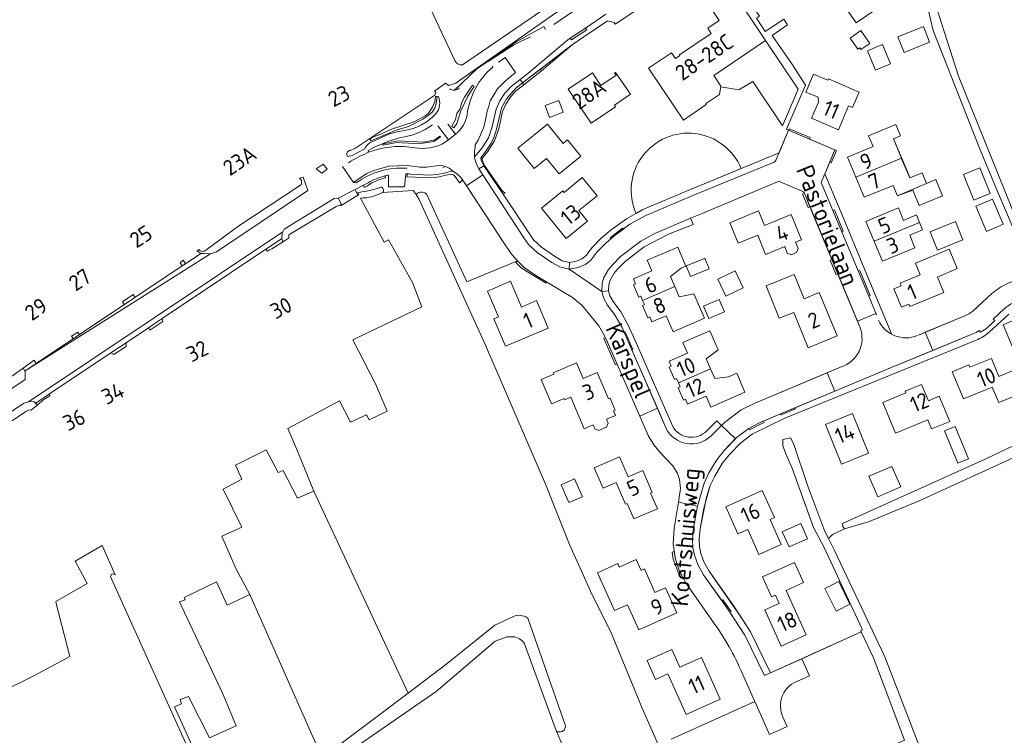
# Model space of a CAD drawing. Header units: metres. Extents: x 209813 to 223847, y 571801 to 587119.
# Tile 86 of 256: x 212828 to 213080, y 575973 to 576157. Entities that reach past the tile are written whole.
import ezdxf
from ezdxf.enums import TextEntityAlignment as Align

# ---------------------------------------------------------------- set-up
doc = ezdxf.new("R2010")
doc.units = ezdxf.units.M
for name, color, linetype, lineweight in [('B-RO-GR-GRAS-GV', 8, 'Continuous', 0), ('B-RO-GR-GROENVOORZIENING-GV', 8, 'Continuous', 0), ('B-RO-GR-HAAG-GV', 8, 'Continuous', 0), ('B-RO-OG-BEBOUWING-GV', 8, 'Continuous', 0), ('B-RO-OG-BEBOUWING-T18', 8, 'Continuous', 0), ('B-RO-OG-TERREIN_CULTUURSCHEIDING-GV', 8, 'Continuous', 0), ('B-RO-OG-TERREIN_ERF-GV', 8, 'Continuous', 0), ('B-RO-OG-TOPOGRAFIE-T18', 8, 'Continuous', 0), ('B-RO-OG-WEG-GV', 8, 'Continuous', 0), ('B-RO-VH-VERHARDING_BETONSTRAATSTEEN-GV', 8, 'Continuous', 0), ('B-RO-VH-VERHARDING_TEGEL-GV', 8, 'Continuous', 0)]:
    doc.layers.add(name, color=color, linetype=linetype, lineweight=lineweight)
doc.styles.add('NLCS-ISO-M200-T18', font='txt', dxfattribs={"height": 0.36})

msp = doc.modelspace()

# ---------------------------------------------------------------- linework, layer by layer
at = {"layer": 'B-RO-GR-GRAS-GV', "flags": 128}
for points in [[(212969.854, 576164.818), (212971.149, 576165.419), (212975.233, 576168.314), (212975.167, 576168.953), (212975.331, 576169.031), (212958.811, 576207.228), (212956.239, 576206.255), (212954.039, 576211.47), (212948.932, 576208.908), (212945.169, 576209.311), (212942.415, 576207.433), (212943.567, 576203.161), (212918.322, 576190.567), (212939.128, 576146.323)], [(212941.017, 576145.184), (212967.999, 576163.696), (212969.001, 576164.35), (212969.854, 576164.818)], [(212991.235, 575970.804), (212987.104, 575980.326), (212978.984, 576000.022), (212974.289, 576009.332), (212968.473, 576022.256), (212962.311, 576037.661), (212946.969, 576073.326), (212929.91, 576110.643), (212929.145, 576111.964), (212928.441, 576112.994), (212920.559, 576112.474)], [(212914.902, 576111.041), (212920.987, 576099.767), (212922.137, 576100.332), (212928.248, 576089.378), (212930.669, 576083.187), (212912.923, 576074.712), (212918.781, 576063.43), (212921.79, 576056.431), (212917.142, 576054.202), (212916.484, 576055.462), (212912.357, 576053.636), (212909.579, 576059.034), (212896.323, 576051.969), (212899.047, 576045.523), (212902.959, 576035.886)], [(212841.338, 575922.193), (212880.728, 575936.865), (212884.743, 575938.392), (212881.804, 575945.52), (212851.181, 576013.473), (212850.859, 576014.018), (212851.097, 576014.653), (212851.494, 576014.692), (212852.043, 576014.455), (212848.741, 576021.957), (212841.815, 576017.978), (212844.866, 576012.271), (212836.886, 576007.624), (212837.038, 576006.74), (212840.485, 575993.514), (212831.214, 575988.538), (212806.51, 575976.388), (212808.74, 575971.479), (212832.786, 575917.789)], [(212886.583, 576009.43), (212880.776, 576006.66), (212878.029, 576012.691), (212869.767, 576008.624), (212870.008, 576008.089), (212868.528, 576007.561), (212869.162, 576006.259), (212879.622, 575983.943), (212883.068, 575975.768), (212876.242, 575972.672), (212870.844, 575983.308), (212868.701, 575982.515), (212869.098, 575981.403), (212867.316, 575980.637), (212886.167, 575938.896)], [(212927.123, 575984.158), (212937.154, 575991.696), (212949.344, 576001.602), (212954.119, 576003.821), (212954.506, 576003.944), (212955.427, 576004.103), (212955.935, 576004.071), (212956.364, 576003.992), (212956.824, 576003.865), (212957.269, 576003.674), (212957.618, 576003.484), (212957.808, 576003.359), (212967.36, 575976.057), (212967.426, 575975.531), (212967.299, 575975.102), (212967.156, 575974.753), (212966.87, 575974.483), (212966.585, 575974.292), (212966.172, 575974.181), (212965.489, 575974.213), (212965.114, 575974.349)], [(212953.989, 575998.592), (212952.486, 575998.566), (212949.388, 575997.479), (212934.274, 575984.564), (212912.15, 575969.259), (212904.083, 575962.573), (212897.357, 575955.914)], [(212942.735, 575869.691), (212942.974, 575871.106), (212999.121, 575896.605), (212965.114, 575974.349), (212956.896, 575996.797)]]:
    msp.add_lwpolyline(points, dxfattribs=at)
at = {"layer": 'B-RO-GR-GRAS-GV'}
for points in [[(212939.128, 576146.323, 0.3329185), (212941.017, 576145.184)], [(212920.559, 576112.474, -0.1285487), (212914.902, 576111.041)], [(212956.896, 575996.797, 0.247303), (212953.989, 575998.592)]]:
    msp.add_lwpolyline(points, format="xyb", dxfattribs=at)
at = {"layer": 'B-RO-GR-GRAS-GV', "flags": 128}
for points in [[(213038.921, 576026.269), (213035.836, 576024.804), (213034.777, 576023.764), (213036.344, 576020.71), (213049.228, 575993.451), (213057.64, 575971.707), (213059.867, 575966.792), (213069.73, 575943.052), (213071.448, 575939.118), (213082.175, 575943.885), (213091.616, 575949.041), (213101.961, 575955.168), (213093.203, 575971.006), (213095.278, 575989.439), (213112.989, 575999.069), (213092.711, 576048.274), (213092.195, 576049.033), (213058.037, 576033.409), (213045.038, 576028.038)], [(212879.402, 576024.361), (212883.004, 576016.126), (212886.583, 576009.43), (212905.075, 575967.591), (212927.123, 575984.158), (212902.959, 576035.886), (212898.79, 576034.122), (212895.144, 576041.172), (212893.814, 576040.719), (212890.734, 576046.51), (212882.894, 576042.547), (212884.502, 576039.027), (212879.771, 576036.39), (212884.501, 576026.644)]]:
    msp.add_lwpolyline(points, close=True, dxfattribs=at)
at = {"layer": 'B-RO-GR-GROENVOORZIENING-GV'}
for points in [[(212952.759, 576149.41, -0.0406761), (212958.489, 576152.358)], [(212939.017, 576138.691, 0.185848), (212940.205, 576139.307)]]:
    msp.add_lwpolyline(points, format="xyb", dxfattribs=at)
at = {"layer": 'B-RO-GR-GROENVOORZIENING-GV', "flags": 128}
for points in [[(212947.638, 576146.071), (212952.759, 576149.41)], [(212956.434, 576140.549), (212954.662, 576139.139), (212952.312, 576136.438), (212951.03, 576134.158), (212949.71, 576128.355), (212949.096, 576126.583), (212948.364, 576125.117), (212947.001, 576123.02), (212946.167, 576121.947), (212945.758, 576121.331), (212945.874, 576120.679), (212946.539, 576119.322)], [(212941.064, 576115.702), (212940.609, 576116.307), (212939.749, 576117.148), (212938.556, 576117.969), (212938.234, 576117.931), (212936.465, 576117.444), (212934.489, 576117.089), (212932.479, 576116.921), (212929.521, 576117.048), (212927.676, 576117.204)]]:
    msp.add_lwpolyline(points, dxfattribs=at)
for points in [[(212960.998, 576144.061), (212956.434, 576140.549), (212956.78, 576140.043), (212961.314, 576143.686)], [(212939.58, 576130.142), (212940.608, 576133.361), (212942.395, 576137.122), (212944.076, 576139.651), (212943.608, 576139.962), (212941.566, 576136.891), (212940.986, 576135.762), (212940.366, 576133.813), (212939.621, 576132.68), (212939.263, 576131.158), (212938.458, 576129.846), (212938.309, 576129.399), (212938.846, 576129.041)]]:
    msp.add_lwpolyline(points, close=True, dxfattribs=at)
at = {"layer": 'B-RO-GR-HAAG-GV', "flags": 128}
for points in [[(212962.311, 576154.261), (212961.911, 576154.977), (212954.808, 576151.068), (212944.656, 576144.043), (212939.017, 576138.691)], [(212951.107, 576148.333), (212952.759, 576149.41)], [(212946.703, 576119.415), (212946.139, 576120.578), (212945.985, 576121.13), (212947.487, 576122.891), (212949.218, 576125.707), (212950.335, 576128.816), (212951.308, 576133.242), (212952.131, 576135.107), (212953.274, 576136.852), (212954.67, 576138.403), (212956.78, 576140.043)], [(212916.878, 576114.978), (212915.654, 576114.346), (212915.852, 576113.73), (212916.728, 576114.178), (212917.867, 576114.958), (212919.794, 576115.815), (212921.322, 576116.185), (212921.199, 576116.714)], [(212926.957, 576117.264), (212926.826, 576116.501), (212933.212, 576116.263), (212935.07, 576116.484), (212937.908, 576117.173), (212938.725, 576117.001), (212939.144, 576116.543), (212940.312, 576114.936), (212941.064, 576115.702)]]:
    msp.add_lwpolyline(points, dxfattribs=at)
for points in [[(212956.78, 576140.043), (212961.314, 576143.686), (212960.998, 576144.061), (212956.434, 576140.549)], [(212951.438, 576112.04), (212952.025, 576112.251), (212951.217, 576112.924), (212946.703, 576119.415), (212946.539, 576119.322)]]:
    msp.add_lwpolyline(points, close=True, dxfattribs=at)
at = {"layer": 'B-RO-GR-HAAG-GV'}
for points in [[(212921.199, 576116.714, 0.0640434), (212916.878, 576114.978)], [(212927.676, 576117.204, 0.010474), (212926.957, 576117.264)]]:
    msp.add_lwpolyline(points, format="xyb", dxfattribs=at)
at = {"layer": 'B-RO-OG-BEBOUWING-GV', "flags": 128}
for points in [[(212996.65, 576147.72), (212996.751, 576147.571), (212995.591, 576146.785), (212994.575, 576148.286), (212988.675, 576144.31), (212997.635, 576131.015), (213003.498, 576134.978), (213003.33, 576135.226), (213006.861, 576137.613), (213007.271, 576139.734), (213005.415, 576142.479), (213018.67, 576151.44), (213013.55, 576159.149), (213013.217, 576158.929), (213009.372, 576164.718), (213003.791, 576161.012), (213006.772, 576156.523), (213003.88, 576154.57), (213004.79, 576153.23)], [(213041.928, 576155.914), (213047.167, 576159.529), (213042.414, 576166.417), (213037.175, 576162.802)], [(213043.124, 576153.968), (213040.342, 576152.03), (213042.321, 576149.188), (213042.802, 576149.523), (213043.108, 576149.084), (213045.41, 576150.688)], [(213044.782, 576148.744), (213046.838, 576143.858), (213050.683, 576145.476), (213048.627, 576150.362)], [(212984.094, 576137.663), (212980.288, 576143.246), (212980.031, 576143.071), (212980.39, 576142.542), (212976.531, 576139.914), (212974.336, 576143.135), (212968.131, 576138.908), (212974.033, 576130.23), (212980.237, 576134.446), (212979.963, 576134.849)], [(213029.023, 576138.22), (213032.136, 576136.868), (213032.256, 576135.658), (213030.488, 576131.509), (213037.347, 576128.548), (213039.965, 576134.663), (213040.993, 576134.224), (213042.704, 576138.221), (213034.801, 576141.605), (213034.644, 576141.238), (213030.986, 576142.805)], [(212962.236, 576134.769), (212963.365, 576131.724), (212966.844, 576133.014), (212965.715, 576136.059)], [(212971.402, 576121.743), (212967.976, 576125.98), (212966.811, 576125.038), (212962.817, 576129.968), (212955.208, 576123.803), (212959.426, 576118.601), (212962.605, 576121.179), (212965.819, 576117.219)], [(213053.548, 576121.088), (213053.483, 576121.246), (213041.815, 576116.386), (213043.944, 576111.272), (213051.354, 576114.294), (213052.447, 576111.613), (213059.876, 576114.774), (213058.768, 576117.49), (213055.648, 576116.217)], [(212975.512, 576111.623), (212971.747, 576116.281), (212967.069, 576112.498), (212966.756, 576112.884), (212961.317, 576108.476), (212967.613, 576100.714), (212973.046, 576105.119), (212970.842, 576107.835)], [(213079.54, 576104.336), (213076.778, 576110.77), (213072.516, 576108.94), (213075.278, 576102.507)], [(213023.587, 576098.597), (213024.258, 576096.949), (213025.262, 576096.525), (213026.588, 576097.066), (213027.011, 576098.069), (213026.34, 576099.718), (213027.933, 576100.367), (213025.281, 576106.83), (213018.387, 576104.024), (213016.886, 576107.726), (213009.501, 576104.718), (213011.646, 576099.449), (213016.693, 576101.503), (213018.688, 576096.603)], [(213060.824, 576102.371), (213062.757, 576097.653), (213069.251, 576100.313), (213067.318, 576105.031)], [(213055.348, 576083.876), (213055.62, 576083.228), (213064.359, 576086.866), (213062.725, 576090.792), (213067.767, 576093), (213065.698, 576097.969), (213057.096, 576094.359), (213058.299, 576091.371), (213053.128, 576089.206), (213053.386, 576088.558), (213051.553, 576087.795), (213053.516, 576083.093)], [(213002.833, 576095.501), (212998.331, 576093.65), (212999.453, 576090.922), (213004.257, 576092.897), (213003.135, 576095.625)], [(213008.712, 576086.009), (213012.956, 576088.023), (213010.878, 576092.402), (213006.425, 576090.289), (213008.503, 576085.91)], [(213032.45, 576086.792), (213028.574, 576085.201), (213025.999, 576091.476), (213018.802, 576088.523), (213022.21, 576080.217), (213025.901, 576081.733), (213029.612, 576072.69), (213036.998, 576075.719)], [(212960.032, 576084.744), (212956.16, 576083.099), (212953.344, 576089.73), (212947.421, 576087.215), (212950.233, 576080.593), (212949.121, 576080.12), (212952.105, 576073.094), (212963.003, 576077.7)], [(212987.201, 576084.783), (212987.661, 576083.718), (212987.156, 576083.5), (212988.506, 576080.372), (212989.011, 576080.59), (212989.573, 576079.287), (212993.267, 576080.877), (212995.031, 576076.781), (213003.016, 576080.218), (213000.312, 576086.448), (212996.574, 576085.753), (212995.447, 576088.349)], [(213002.795, 576083.343), (213004.129, 576080.169), (213008.161, 576081.863), (213006.827, 576085.037)], [(212980.222, 576055.296), (212979.724, 576056.488), (212980.184, 576056.679), (212978.891, 576059.75), (212978.431, 576059.557), (212975.553, 576066.356), (212971.953, 576064.83), (212970.263, 576068.814), (212964.289, 576066.281), (212964.443, 576065.917), (212961.22, 576064.563), (212963.845, 576058.321), (212967.065, 576059.691), (212967.221, 576059.323), (212968.797, 576059.988), (212972.205, 576051.913), (212974.505, 576052.88), (212974.919, 576051.889), (212975.969, 576051.476), (212977.901, 576052.297), (212978.332, 576053.34), (212977.917, 576054.335)], [(213069.371, 576059.536), (213076.758, 576062.583), (213078.4, 576058.603), (213084.494, 576061.117), (213082.125, 576066.844), (213078.448, 576065.324), (213076.545, 576069.939), (213070.999, 576067.664), (213070.759, 576068.249), (213066.516, 576066.503)], [(213004.669, 576057.481), (213013.386, 576061.282), (213011.285, 576066.148), (213009.207, 576065.24), (213005.721, 576064.752), (213004.616, 576067.28), (212996.347, 576063.688), (212996.803, 576062.631), (212996.289, 576062.409), (212997.644, 576059.27), (212998.158, 576059.492), (212998.721, 576058.189), (213003.473, 576060.245)], [(213063.173, 576060.241), (213060.399, 576059.095), (213058.663, 576063.277), (213054.477, 576061.532), (213054.639, 576061.133), (213048.691, 576058.656), (213051.977, 576050.779), (213060.223, 576054.219), (213061.207, 576051.86), (213065.86, 576053.801)], [(213067.927, 576043.063), (213070.703, 576044.204), (213067.297, 576052.49), (213064.521, 576051.349)], [(212990.966, 576031.385), (212989.225, 576035.381), (212989.657, 576035.569), (212987.225, 576041.197), (212983.465, 576039.561), (212981.239, 576044.679), (212974.819, 576041.886), (212977.081, 576036.686), (212980.378, 576038.12), (212982.789, 576032.58), (212983.21, 576032.763), (212984.943, 576028.779)], [(213051.031, 576042.27), (213045.167, 576039.729), (213047.453, 576034.453), (213053.317, 576036.994)], [(212971.752, 576034.48), (212969.756, 576039.061), (212966.299, 576037.555), (212968.295, 576032.974)], [(213011.622, 576024.943), (213014.13, 576026.069), (213016.998, 576019.685), (213022.698, 576022.245), (213019.833, 576028.625), (213020.972, 576029.137), (213017.849, 576036.091), (213008.501, 576031.911)], [(213022.968, 576025.526), (213024.709, 576021.604), (213029.433, 576023.701), (213027.692, 576027.623)], [(212986.805, 576015.593), (212985.548, 576018.405), (212981.199, 576016.46), (212980.805, 576017.339), (212975.608, 576015.016), (212979.955, 576005.294), (212983.36, 576006.817), (212986.23, 576000.365), (212995.961, 576004.693), (212993.091, 576011.145), (212990.35, 576009.92), (212987.645, 576015.969)], [(213020.193, 576008.802), (213021.205, 576009.258), (213022.158, 576007.142), (213018.519, 576005.504), (213022.673, 575996.198), (213029.064, 575999.057), (213023.951, 576010.488), (213028.415, 576012.485), (213026.128, 576017.598), (213017.907, 576013.911)], [(213036.781, 576005.178), (213040.308, 576006.926), (213037.422, 576012.75), (213033.895, 576011.002)], [(213007.068, 575982.586), (213002.31, 575993.279), (212996.731, 575990.791), (212994.703, 575995.339), (212988.329, 575992.48), (212990.485, 575987.643), (212993.679, 575989.067), (212998.307, 575978.682)]]:
    msp.add_lwpolyline(points, close=True, dxfattribs=at)
for points in [[(213053.483, 576121.246), (213051.439, 576126.243), (213053.252, 576126.97), (213052.047, 576129.873), (213045.096, 576126.989), (213046.242, 576124.218), (213039.687, 576121.498), (213041.815, 576116.386)], [(213052.447, 576111.613), (213056.413, 576113.092), (213058.018, 576109.156), (213064.024, 576111.605), (213062.324, 576115.772), (213059.876, 576114.774)], [(213046.485, 576099.958), (213058.127, 576104.799), (213057.339, 576106.698), (213054.03, 576105.325), (213052.703, 576108.524), (213044.366, 576105.064)], [(213044.366, 576105.064), (213048.604, 576094.852), (213056.941, 576098.312), (213055.613, 576101.511), (213058.922, 576102.884), (213058.127, 576104.799)], [(212995.447, 576088.349), (212994.323, 576090.937), (212997.11, 576093.105), (212998.289, 576093.617), (212996.173, 576098.491), (212988.347, 576095.114), (212989.543, 576092.343), (212984.818, 576090.304), (212985.376, 576089.011), (212984.876, 576088.784), (212986.226, 576085.656), (212986.73, 576085.873), (212987.201, 576084.783)], [(213004.616, 576067.28), (213003.502, 576069.827), (213006.509, 576072.134), (213004.403, 576077.008), (212997.527, 576074.032), (212998.722, 576071.271), (212993.962, 576069.211), (212994.525, 576067.908), (212994.011, 576067.686), (212995.358, 576064.566), (212995.872, 576064.788), (212996.347, 576063.688)]]:
    msp.add_lwpolyline(points, dxfattribs=at)
at = {"layer": 'B-RO-OG-TERREIN_CULTUURSCHEIDING-GV', "flags": 128}
for points in [[(213060.851, 576164.986), (213068.127, 576142.249), (213085.387, 576099.531), (213085.534, 576099.402), (213085.694, 576099.29), (213085.865, 576099.195), (213086.231, 576099.061), (213086.423, 576099.024), (213086.618, 576099.006), (213086.813, 576099.009), (213087.007, 576099.033), (213087.382, 576099.14), (213087.701, 576099.305), (213124.734, 576114.371), (213125.054, 576114.378), (213125.361, 576114.286), (213125.543, 576114.173), (213125.698, 576114.025), (213125.804, 576113.875)], [(212921.199, 576116.714), (212921.322, 576116.185), (212919.794, 576115.815), (212917.867, 576114.958), (212916.728, 576114.178), (212915.852, 576113.73), (212915.654, 576114.346), (212913.518, 576113.244), (212914.212, 576111.762), (212914.474, 576111.923), (212914.204, 576112.479)], [(212931.854, 576112.088), (212942.192, 576089.6), (212955.138, 576094.949), (212954.707, 576095.363), (212953.429, 576096.909), (212951.495, 576099.821), (212941.3, 576115.388), (212941.064, 576115.702), (212940.312, 576114.936), (212939.144, 576116.543), (212938.725, 576117.001), (212937.908, 576117.173), (212935.07, 576116.484), (212933.212, 576116.263), (212926.826, 576116.501), (212926.957, 576117.264)], [(212985.503, 576107.121), (212987.227, 576108.075), (212999.436, 576113.258), (213012.435, 576118.63)], [(212920.165, 576113.832), (212920.304, 576113.806)], [(212920.559, 576112.474), (212928.441, 576112.994), (212929.145, 576111.964), (212929.412, 576112.194), (212929.715, 576112.374)], [(213049.348, 575969.892), (213054.275, 575972.125), (213046.363, 575993.155), (213043.2, 575999.827), (213028.008, 575992.974), (213029.936, 575988.607), (213027.3, 575987.414)], [(213023.226, 575977.852), (213024.243, 575975.548), (213019.734, 575973.515), (213015.939, 575981.998), (212994.476, 575972.373)]]:
    msp.add_lwpolyline(points, dxfattribs=at)
at = {"layer": 'B-RO-OG-TERREIN_CULTUURSCHEIDING-GV'}
for points in [[(213012.435, 576118.63, 1.0116117), (212985.503, 576107.121)], [(212922.105, 576116.925, 0.0129798), (212921.199, 576116.714)], [(212926.957, 576117.264, 0.0069733), (212926.506, 576117.287)], [(212914.204, 576112.479, 0.0598882), (212920.165, 576113.832)], [(212920.304, 576113.806, -0.6147554), (212920.559, 576112.474)], [(212929.715, 576112.374, -0.2973329), (212931.854, 576112.088)]]:
    msp.add_lwpolyline(points, format="xyb", dxfattribs=at)
at = {"layer": 'B-RO-OG-TERREIN_ERF-GV', "flags": 128}
for points in [[(213018.874, 576121.291), (213022.156, 576122.648), (213024.586, 576128.426), (213024.022, 576128.717), (213028.878, 576139.975), (213025.549, 576145.172), (213020.351, 576152.671), (213024.318, 576155.421), (213023.397, 576156.869), (213018.576, 576153.718), (213016.363, 576157.107), (213017.093, 576157.621), (213014.545, 576161.386), (213013.683, 576161.039), (213007.162, 576170.866), (213001.36, 576166.894), (212999.79, 576168.795)], [(213080.684, 576089.172), (213087.088, 576091.775), (213084.1, 576098.69), (213078.209, 576112.54), (213073.703, 576123.369), (213061.649, 576154.013), (213058.523, 576167.039)], [(213024.586, 576128.426), (213024.771, 576128.786), (213030.144, 576126.526), (213029.976, 576126.132)], [(213029.976, 576126.132), (213036.824, 576123.197), (213035.51, 576120.07), (213035.145, 576120.225), (213033.898, 576117.276), (213038.662, 576105.854), (213045.135, 576090.158), (213051.051, 576076.094)], [(213028.045, 576112.816), (213022.444, 576115.168)], [(213042.917, 576077.791), (213037.209, 576091.557), (213036.744, 576091.364), (213035.245, 576095.131), (213035.666, 576095.277), (213030.054, 576108.798), (213029.574, 576108.599), (213028.139, 576112.056), (213028.619, 576112.255)], [(213071.766, 576082.074), (213076.765, 576086.633)], [(213090.191, 576053.282), (213079.595, 576078.584), (213082.865, 576080.002), (213091.136, 576059.521), (213094.082, 576053.174), (213124.225, 576066.148), (213123.235, 576068.59), (213121.933, 576068.062), (213119.415, 576074.271), (213123.297, 576075.845), (213126.805, 576067.194), (213135.205, 576070.376), (213142.679, 576073.593), (213142.519, 576074.018), (213145.458, 576076.828), (213146.581, 576079.411), (213149.962, 576081.249), (213150.441, 576080.86), (213151.548, 576081.339), (213152.932, 576079.34), (213164.545, 576084.3), (213166.184, 576080.97), (213171.334, 576082.96)], [(213057.877, 576075.923), (213069.739, 576080.837)], [(213072.612, 576074.59), (213023.659, 576054.592), (213015.291, 576050.515), (213012.312, 576048.332), (213009.376, 576045.193), (213007.605, 576042.998), (213005.658, 576039.77), (213004.524, 576037.327), (213002.9, 576031.574), (213001.934, 576026.282), (213001.693, 576023.479), (213001.743, 576021.697), (213002.1, 576019.96), (213002.872, 576017.784), (213004.225, 576015.408), (213012.336, 576003.72), (213014.82, 575999.817), (213019.972, 575989.349), (213043.2, 575999.827), (213043.085, 576000.074), (213043.365, 576000.25), (213043.462, 576000.534), (213033.635, 576021.664), (213030.982, 576026.585), (213025.464, 576041.78), (213023.767, 576045.647), (213023.085, 576047.579), (213023.134, 576049.18), (213025.063, 576049.541), (213025.858, 576048.15), (213029.518, 576037.165), (213033.845, 576025.58), (213034.777, 576023.764), (213035.836, 576024.804), (213038.921, 576026.269), (213038.498, 576026.89), (213038.369, 576027.626), (213074.913, 576044.118), (213089.464, 576051.074)], [(213003.658, 576051.404), (213006.204, 576053.934), (213007.402, 576052.728), (213008.196, 576053.517), (213012.473, 576056.756), (213015.727, 576058.371), (213038.061, 576067.767)]]:
    msp.add_lwpolyline(points, dxfattribs=at)
for points in [[(213042.414, 576166.417), (213047.167, 576159.529), (213041.928, 576155.914), (213037.175, 576162.802)], [(213059.104, 576154.993), (213060.712, 576151.003), (213054.182, 576148.371), (213052.574, 576152.361)], [(213007.242, 576139.584), (213011.867, 576138.745), (213015.395, 576140.913), (213023.041, 576129.514), (213027.069, 576138.929), (213018.67, 576151.44), (213005.415, 576142.479), (213007.271, 576139.734)], [(213050.683, 576145.476), (213046.838, 576143.858), (213044.782, 576148.744), (213048.627, 576150.362)], [(213032.256, 576135.658), (213032.136, 576136.868), (213029.023, 576138.22), (213030.986, 576142.805), (213034.644, 576141.238), (213034.801, 576141.605), (213042.704, 576138.221), (213040.993, 576134.224), (213039.965, 576134.663), (213037.347, 576128.548), (213030.488, 576131.509)], [(213052.447, 576111.613), (213051.354, 576114.294), (213043.944, 576111.272), (213039.687, 576121.498), (213046.242, 576124.218), (213045.096, 576126.989), (213052.047, 576129.873), (213053.252, 576126.97), (213051.439, 576126.243), (213054.852, 576118.188), (213055.648, 576116.217), (213058.768, 576117.49), (213059.876, 576114.774), (213062.324, 576115.772), (213064.024, 576111.605), (213058.018, 576109.156), (213056.413, 576113.092)], [(213076.238, 576112.222), (213072.074, 576110.517), (213069.381, 576117.089), (213073.545, 576118.795)], [(213026.34, 576099.718), (213027.011, 576098.069), (213026.588, 576097.066), (213025.262, 576096.525), (213024.258, 576096.949), (213023.587, 576098.597), (213018.688, 576096.603), (213016.693, 576101.503), (213011.646, 576099.449), (213009.501, 576104.718), (213016.886, 576107.726), (213018.387, 576104.024), (213025.281, 576106.83), (213027.933, 576100.367)], [(213058.127, 576104.799), (213058.922, 576102.884), (213055.613, 576101.511), (213056.941, 576098.312), (213048.604, 576094.852), (213044.366, 576105.064), (213052.703, 576108.524), (213054.03, 576105.325), (213057.339, 576106.698)], [(213069.251, 576100.313), (213062.757, 576097.653), (213060.824, 576102.371), (213067.318, 576105.031)], [(213029.612, 576072.69), (213025.901, 576081.733), (213022.21, 576080.217), (213018.802, 576088.523), (213025.999, 576091.476), (213028.574, 576085.201), (213032.45, 576086.792), (213036.998, 576075.719)], [(213076.758, 576062.583), (213069.371, 576059.536), (213066.516, 576066.503), (213070.759, 576068.249), (213070.999, 576067.664), (213076.545, 576069.939), (213078.448, 576065.324), (213082.125, 576066.844), (213084.494, 576061.117), (213078.4, 576058.603)], [(213054.477, 576061.532), (213058.663, 576063.277), (213060.399, 576059.095), (213063.173, 576060.241), (213065.86, 576053.801), (213061.207, 576051.86), (213060.223, 576054.219), (213051.977, 576050.779), (213048.691, 576058.656), (213054.639, 576061.133)], [(213034.007, 576052.969), (213040.929, 576055.806), (213045.066, 576045.627), (213038.139, 576042.809)], [(213067.297, 576052.49), (213070.703, 576044.204), (213067.927, 576043.063), (213064.521, 576051.349)], [(213047.453, 576034.453), (213045.167, 576039.729), (213051.031, 576042.27), (213053.317, 576036.994)], [(213029.433, 576023.701), (213024.709, 576021.604), (213022.968, 576025.526), (213027.692, 576027.623)], [(213021.205, 576009.258), (213020.193, 576008.802), (213017.907, 576013.911), (213026.128, 576017.598), (213028.415, 576012.485), (213023.951, 576010.488), (213029.064, 575999.057), (213022.673, 575996.198), (213018.519, 576005.504), (213022.158, 576007.142)], [(213037.422, 576012.75), (213040.308, 576006.926), (213036.781, 576005.178), (213033.895, 576011.002)]]:
    msp.add_lwpolyline(points, close=True, dxfattribs=at)
at = {"layer": 'B-RO-OG-TERREIN_ERF-GV'}
for points in [[(213028.619, 576112.255, 0.2105753), (213028.045, 576112.816)], [(213038.061, 576067.767, 0.4271607), (213042.917, 576077.791)], [(213075.927, 576076.641, -0.0779618), (213072.612, 576074.59)]]:
    msp.add_lwpolyline(points, format="xyb", dxfattribs=at)
at = {"layer": 'B-RO-OG-WEG-GV', "flags": 128}
for points in [[(212964.449, 576155.532), (212972.81, 576161.235), (212972.647, 576161.717), (212973.287, 576162.133), (212971.149, 576165.419), (212969.854, 576164.818), (212970.75, 576164.975), (212971.672, 576164.553), (212971.844, 576163.735), (212971.541, 576162.91), (212964.967, 576158.527), (212940.842, 576141.565), (212939.362, 576140.501), (212937.576, 576139.925), (212936.738, 576140.483), (212933.904, 576138.465)], [(212948.802, 576144.623), (212948.661, 576144.834)], [(212933.904, 576138.465), (212934.255, 576138.128), (212933.969, 576137.398), (212933.7, 576137.242), (212913.944, 576124.104), (212913.505, 576123.784), (212912.38, 576123.224), (212912.195, 576123.307), (212911.565, 576122.867), (212911.345, 576122.295), (212911.713, 576121.711), (212912.776, 576121.967), (212916.025, 576123.697), (212916.302, 576124.265), (212916.691, 576124.694), (212917.281, 576125.155), (212922.218, 576127.438), (212924.262, 576128.051), (212926.156, 576128.346)], [(212937.494, 576125.932), (212934.695, 576129.541)], [(212937.305, 576129.978), (212939.297, 576127.453)], [(212926.013, 576124.241), (212929.713, 576123.844)], [(212916.878, 576123.194), (212917.009, 576122.768)], [(212874.84, 576096.856), (212876.505, 576096.781), (212878.009, 576097.281), (212901.44, 576112.995), (212900.253, 576116.364), (212899.289, 576116.118)], [(212899.575, 576114.342), (212883.771, 576103.904), (212875.323, 576097.644)], [(212873.486, 576097.83), (212872.97, 576097.5), (212873.99, 576096.835), (212874.84, 576096.856)], [(212789.158, 576037.84), (212829.065, 576064.533), (212829.065, 576066.788), (212828.916, 576066.701), (212828.53, 576067.417), (212825.312, 576065.226)]]:
    msp.add_lwpolyline(points, dxfattribs=at)
for points in [[(212960.998, 576144.061), (212961.314, 576143.686), (212969.258, 576150.398)], [(212917.597, 576125.686), (212917.29, 576126.164), (212918.005, 576126.624), (212920.154, 576127.421), (212922.598, 576128.616), (212928.7, 576130.583), (212931.47, 576132.126), (212932.37, 576132.76), (212933.407, 576134.34), (212933.994, 576135.805), (212934.169, 576137.108), (212934.587, 576137.052), (212934.347, 576135.258), (212933.935, 576134.062), (212933.277, 576133.044), (212932.362, 576132.245), (212930.921, 576131.271), (212927.25, 576129.408), (212924.069, 576128.474)], [(212922.795, 576125.38), (212924.383, 576125.733), (212931.171, 576125.371), (212933.982, 576125.945), (212935.271, 576126.888), (212935.39, 576126.724), (212933.731, 576125.511), (212930.937, 576125.078), (212928.689, 576125.044), (212924.226, 576125.317), (212920.683, 576124.601), (212920.683, 576124.839), (212921.206, 576125.026)], [(212906.398, 576118.403), (212905.373, 576119.722), (212903.588, 576118.511), (212905.019, 576117.458)], [(212895.059, 576099.827), (212896.625, 576100.842), (212896.532, 576101.007), (212896.557, 576101.604), (212908.715, 576108.895), (212909.684, 576109.292), (212909.92, 576109.126), (212910.122, 576109.25), (212909.19, 576111.011), (212908.208, 576110.921), (212895.37, 576103.05), (212894.841, 576102.031), (212894.74, 576100.951), (212894.841, 576100.31)], [(212828.608, 576058.395), (212811.979, 576047.357), (212813.371, 576044.953), (212814.137, 576045.451), (212814.072, 576045.705), (212814.852, 576046.698), (212816.123, 576047.61), (212829.161, 576056.356), (212830.034, 576056.793), (212830.552, 576056.673), (212832.072, 576057.949), (212831.87, 576058.299), (212831.364, 576058.805), (212830.521, 576058.94), (212829.205, 576058.636)]]:
    msp.add_lwpolyline(points, close=True, dxfattribs=at)
at = {"layer": 'B-RO-OG-WEG-GV'}
for points in [[(212937.723, 576139.032, 0.185957), (212939.017, 576138.691)], [(212934.253, 576132.657, 0.2871206), (212934.845, 576137.129)], [(212926.156, 576128.346, 0.1705431), (212934.253, 576132.657)], [(212933.395, 576129.816, -0.125711), (212925.133, 576126.547)], [(212925.133, 576126.547, 0.0672983), (212916.878, 576123.194)], [(212917.009, 576122.768, -0.1031767), (212926.013, 576124.241)], [(212899.289, 576116.118, -0.456789), (212899.575, 576114.342)], [(212875.323, 576097.644, -0.3900136), (212873.486, 576097.83)]]:
    msp.add_lwpolyline(points, format="xyb", dxfattribs=at)
at = {"layer": 'B-RO-VH-VERHARDING_BETONSTRAATSTEEN-GV', "flags": 128}
for points in [[(212947.767, 576134.612), (212948.176, 576135.924), (212950.047, 576139.072), (212952.095, 576141.119), (212954.591, 576143.241), (212951.985, 576147.05)], [(212947.767, 576134.612), (212947.358, 576133.299), (212946.98, 576131.056), (212946.488, 576129.193), (212945.106, 576125.874), (212944.298, 576124.698), (212944.298, 576124.03)], [(212939.297, 576127.453), (212937.494, 576125.932)], [(213036.474, 576123.366), (213024.586, 576128.426), (213021.414, 576120.882)], [(212917.009, 576122.768), (212916.609, 576122.599)], [(212938.556, 576117.969), (212939.749, 576117.148), (212940.609, 576116.307), (212942.091, 576114.18), (212946.272, 576116.964), (212945.223, 576118.572), (212944.54, 576119.979), (212944.158, 576121.36), (212944.12, 576122.032)], [(213022.156, 576122.648), (212999.436, 576113.258), (212987.227, 576108.075), (212983.035, 576105.756), (212979.121, 576102.907), (212976.615, 576100.749), (212974.217, 576098.276), (212972.694, 576096.337), (212971.657, 576095.448), (212970.217, 576094.88), (212968.461, 576094.544), (212968.418, 576092.805), (212970.693, 576093.24), (212972.547, 576093.972), (212973.927, 576095.155), (212975.499, 576097.156), (212977.783, 576099.512), (212979.077, 576100.63), (212978.885, 576100.851), (212982.013, 576103.316), (212982.273, 576103.099)], [(213033.898, 576117.276), (213036.474, 576123.366)], [(212910.354, 576119.099), (212913.153, 576115.017), (212915.313, 576116.584), (212916.546, 576117.311), (212918.337, 576118.109), (212922.147, 576119.219)], [(212936.053, 576118.816), (212936.581, 576119.093), (212935.698, 576119.494), (212931.917, 576118.982), (212930.128, 576118.982), (212926.943, 576119.357), (212922.147, 576119.219)], [(213020.857, 576120.272), (213000.074, 576111.682), (212987.99, 576106.555), (212983.95, 576104.32), (212980.122, 576101.533), (212979.077, 576100.63)], [(212922.105, 576116.925), (212922.105, 576113.894), (212926.207, 576113.894), (212926.506, 576117.287)], [(212968.418, 576092.805), (212965.994, 576093.394), (212963.941, 576094.552), (212960.189, 576097.099), (212957.967, 576099.168), (212956.792, 576100.836), (212946.272, 576116.964)], [(213051.051, 576076.094), (213045.135, 576090.158), (213038.662, 576105.854), (213033.898, 576117.276), (213032.955, 576115.046), (213035.959, 576107.838), (213036.35, 576107.999), (213038.606, 576102.524), (213038.238, 576102.371)], [(212913.153, 576115.017), (212913.783, 576114.909)], [(212942.091, 576114.18), (212951.495, 576099.821), (212953.429, 576096.909), (212954.707, 576095.363), (212956.89, 576093.27), (212959.804, 576091.229), (212969.212, 576085.585), (212971.609, 576083.623), (212975.991, 576078.291), (212977.358, 576075.898), (212978.215, 576074.107), (212986.447, 576055.172), (212990.995, 576057.15), (212984.029, 576073.093), (212981.917, 576077.845), (212980.182, 576080.912), (212978.208, 576083.598), (212977.232, 576085.317), (212976.711, 576087.053)], [(212999.47, 576105.877), (213002.006, 576106.902), (213021.71, 576115.183)], [(213028.619, 576112.255), (213042.234, 576079.45)], [(213045.114, 576085.875), (213035.959, 576107.838)], [(212976.711, 576087.053), (212978.425, 576087.256), (212978.517, 576088.9), (212978.841, 576089.96), (212979.874, 576091.779), (212980.731, 576092.82), (212982.707, 576094.807), (212987.622, 576098.558), (212993.85, 576101.777), (213000.109, 576104.303), (212999.47, 576105.877), (212990.327, 576101.997), (212986.707, 576099.994), (212981.569, 576096.073)], [(212864.087, 576080.125), (212881.614, 576091.86), (212894.791, 576100.631), (212894.74, 576100.951), (212894.841, 576102.031), (212895.043, 576102.421), (212829.875, 576058.791), (212830.521, 576058.94), (212831.364, 576058.805), (212831.716, 576058.453)], [(212890.671, 576097.888), (212891.087, 576097.414), (212891.44, 576097.64), (212892.24, 576098), (212895.059, 576099.827), (212894.841, 576100.31), (212894.791, 576100.631)], [(212829.065, 576064.533), (212829.065, 576066.788), (212876.505, 576096.781), (212873.99, 576096.835), (212870.063, 576094.208)], [(212869.222, 576093.646), (212831.831, 576068.638)], [(212968.418, 576092.805), (212976.711, 576087.053), (212976.831, 576089.2), (212977.27, 576090.636), (212978.468, 576092.746), (212979.47, 576093.962), (212981.569, 576096.073)], [(213042.417, 576092.345), (213042.806, 576092.508), (213045.514, 576086.042), (213045.114, 576085.875)], [(212857.166, 576085.583), (212856.65, 576086.284), (212853.939, 576084.437), (212854.378, 576083.718)], [(213045.114, 576085.875), (213047.087, 576081.14)], [(213046.972, 576081.417), (213042.234, 576079.45), (213042.917, 576077.791)], [(213076.996, 576079.965), (213079.845, 576082.603)], [(213069.739, 576080.837), (213059.577, 576076.627), (213061.507, 576071.971), (213071.819, 576076.221)], [(212842.969, 576076.087), (212842.543, 576076.692), (212840.916, 576075.62), (212841.349, 576075.004)], [(212854.895, 576073.971), (212860.596, 576077.788)], [(213059.577, 576076.627), (213057.877, 576075.923)], [(212835.246, 576060.816), (212850.973, 576071.346)], [(213038.061, 576067.767), (213034.463, 576066.251), (213036.443, 576061.552), (213050.706, 576067.519), (213061.507, 576071.971)], [(213034.463, 576066.251), (213015.727, 576058.371), (213012.473, 576056.756), (213008.196, 576053.517), (213007.402, 576052.728), (213010.95, 576049.364), (213011.161, 576049.59), (213014.395, 576051.963), (213017.097, 576053.422), (213023.122, 576055.984), (213036.443, 576061.552)], [(212993.266, 576051.953), (212990.995, 576057.15)], [(212986.447, 576055.172), (212988.614, 576050.189), (212990.082, 576047.769), (212991.649, 576045.787), (212994.965, 576042.443), (212996.156, 576040.428), (212996.662, 576038.92), (212996.876, 576036.597), (212996.342, 576033.08), (213001.265, 576032.042), (213002.937, 576037.946), (213004.155, 576040.569), (213006.209, 576043.975), (213008.092, 576046.309), (213010.95, 576049.364)], [(213006.309, 576051.642), (213004.663, 576050.006)], [(213007.402, 576052.728), (213006.309, 576051.642)], [(212996.342, 576033.08), (212995.251, 576026.422), (212994.989, 576022.411), (212995.586, 576018.455), (212996.739, 576015.156), (212996.869, 576014.915)], [(213027.3, 575987.414), (213029.936, 575988.607), (213028.008, 575992.974), (213018.422, 575988.65), (213013.352, 575998.958), (213009.165, 576005.449), (213002.788, 576014.496), (213001.32, 576017.074), (213000.458, 576019.503), (213000.048, 576021.501), (212999.991, 576023.528), (213000.247, 576026.508), (213001.265, 576032.042)], [(212996.869, 576014.915), (212998.173, 576012.498), (213005.153, 576002.544)], [(213012.75, 575989.128), (213019.734, 575973.515), (213024.243, 575975.548), (213023.226, 575977.852)]]:
    msp.add_lwpolyline(points, dxfattribs=at)
at = {"layer": 'B-RO-VH-VERHARDING_BETONSTRAATSTEEN-GV'}
for points in [[(212951.985, 576147.05, 0.0251869), (212950.247, 576145.846)], [(212948.802, 576144.623, 0.1901773), (212942.236, 576132.334)], [(212942.236, 576132.334, -0.1720551), (212939.297, 576127.453)], [(212937.494, 576125.932, -0.1953191), (212929.713, 576123.844)], [(212944.12, 576122.032, -0.0569617), (212944.298, 576124.03)], [(212916.609, 576122.599, 0.0391082), (212911.862, 576120.104)], [(212936.581, 576119.093, -0.1515213), (212938.556, 576117.969)], [(213021.414, 576120.882, -0.1738647), (213020.857, 576120.272)], [(212913.783, 576114.909, -0.1754586), (212926.894, 576118.679)], [(213021.71, 576115.183, -0.1975212), (213022.444, 576115.168)], [(213080.684, 576089.172, 0.0712201), (213076.765, 576086.633)], [(213079.845, 576082.603, -0.086365), (213082.46, 576084.36)], [(213071.766, 576082.074, -0.0730845), (213069.739, 576080.837)], [(213071.819, 576076.221, 0.0291943), (213073.425, 576077.053)], [(213005.153, 576002.544, -0.0558246), (213012.75, 575989.128)], [(213023.226, 575977.852, -0.462808), (213027.3, 575987.414)]]:
    msp.add_lwpolyline(points, format="xyb", dxfattribs=at)
at = {"layer": 'B-RO-VH-VERHARDING_BETONSTRAATSTEEN-GV', "flags": 128}
for points in [[(212914.212, 576111.762), (212913.518, 576113.244), (212909.19, 576111.011), (212910.122, 576109.25)], [(212868.738, 576094.443), (212869.222, 576093.646), (212870.063, 576094.208), (212869.464, 576095.112)], [(212860.972, 576077.172), (212864.31, 576079.37), (212864.087, 576080.125), (212860.596, 576077.788)], [(212854.895, 576072.994), (212854.895, 576073.971), (212850.973, 576071.346), (212851.707, 576070.935)], [(212828.53, 576067.417), (212828.916, 576066.701), (212831.831, 576068.638), (212831.341, 576069.45)], [(212835.321, 576060.386), (212835.246, 576060.816), (212831.716, 576058.453), (212831.87, 576058.299), (212832.072, 576057.949), (212833.847, 576059.44)]]:
    msp.add_lwpolyline(points, close=True, dxfattribs=at)
at = {"layer": 'B-RO-VH-VERHARDING_BETONSTRAATSTEEN-GV'}
msp.add_arc((213054.641, 576082.995), 7.779, 204.80835, 292.20848, dxfattribs=at)
at = {"layer": 'B-RO-VH-VERHARDING_TEGEL-GV', "flags": 128}
for points in [[(212956.434, 576140.549), (212969.258, 576150.398), (212978.224, 576156.445), (212979.865, 576156.019), (212980.174, 576155.581), (212996.025, 576166.241), (212999.79, 576168.795), (213010.161, 576175.883), (213010.7, 576177.39), (213012.923, 576178.997), (213013.829, 576179.038), (213052.697, 576205.106), (213096.077, 576234.641), (213112.517, 576245.794), (213137.375, 576263.709), (213137.508, 576263.475), (213140.772, 576266.263), (213140.089, 576267.699)], [(212977.803, 576158.166), (212972.53, 576154.602)], [(212968.669, 576152.003), (212968.02, 576151.567), (212957.775, 576142.932), (212955.819, 576141.447)], [(212946.539, 576119.322), (212945.874, 576120.679), (212945.758, 576121.331), (212946.167, 576121.947), (212947.001, 576123.02), (212948.364, 576125.117), (212949.096, 576126.583), (212949.71, 576128.355), (212951.03, 576134.158), (212952.312, 576136.438), (212954.662, 576139.139), (212956.434, 576140.549), (212955.819, 576141.447), (212953.505, 576139.65), (212951.927, 576137.896), (212950.634, 576135.925), (212949.689, 576133.783), (212948.694, 576129.277), (212947.678, 576126.449), (212946.109, 576123.895), (212944.236, 576121.698), (212944.158, 576121.36), (212944.54, 576119.979)], [(212994.824, 576052.634), (212985.585, 576073.779), (212983.437, 576078.611), (212981.612, 576081.837), (212979.637, 576084.524), (212978.805, 576085.989), (212978.425, 576087.256), (212976.711, 576087.053), (212977.232, 576085.317), (212978.208, 576083.598), (212980.182, 576080.912), (212981.917, 576077.845), (212982.64, 576076.217)], [(213075.927, 576076.641), (213080.988, 576081.286)], [(213079.845, 576082.603), (213076.996, 576079.965), (213077.376, 576079.619), (213076.958, 576079.224)], [(213073.425, 576077.053), (213073.74, 576076.672), (213075.271, 576077.63), (213076.958, 576079.224)], [(213071.819, 576076.221), (213050.706, 576067.519), (213026.233, 576057.28)], [(213009.55, 576004.864), (213013.352, 575998.958), (213018.422, 575988.65), (213019.972, 575989.349), (213014.82, 575999.817), (213010.57, 576006.406), (213004.225, 576015.408), (213002.872, 576017.784), (213002.1, 576019.96), (213001.743, 576021.697), (213001.693, 576023.479), (213001.934, 576026.282), (213003.594, 576034.41), (213004.524, 576037.327), (213005.658, 576039.77), (213007.605, 576042.998), (213009.376, 576045.193), (213012.312, 576048.332), (213015.291, 576050.515), (213023.659, 576054.592), (213072.612, 576074.59)], [(212984.462, 576072.103), (212993.266, 576051.953)], [(213004.663, 576050.006), (213007.402, 576052.728), (213006.204, 576053.934), (213003.658, 576051.404)], [(213022.555, 576055.743), (213018.18, 576053.883)], [(213014.395, 576051.963), (213011.161, 576049.59), (213008.092, 576046.309), (213006.209, 576043.975), (213004.155, 576040.569), (213002.937, 576037.946), (213001.265, 576032.042), (213000.247, 576026.508), (212999.991, 576023.528), (213000.048, 576021.501), (213000.458, 576019.503), (213001.32, 576017.074), (213002.788, 576014.496), (213007.458, 576007.871)]]:
    msp.add_lwpolyline(points, dxfattribs=at)
for points in [[(212968.669, 576152.003), (212969.014, 576151.578), (212972.865, 576154.179), (212972.53, 576154.602)], [(213029.976, 576126.132), (213030.144, 576126.526), (213024.771, 576128.786), (213024.586, 576128.426)], [(213035.145, 576120.225), (213035.51, 576120.07), (213036.824, 576123.197), (213036.474, 576123.366)], [(212946.272, 576116.964), (212956.792, 576100.836), (212957.967, 576099.168), (212960.189, 576097.099), (212963.941, 576094.552), (212965.994, 576093.394), (212968.418, 576092.805), (212968.461, 576094.544), (212966.624, 576094.99), (212964.838, 576095.998), (212961.252, 576098.432), (212959.255, 576100.292), (212951.438, 576112.04), (212946.539, 576119.322), (212945.223, 576118.572)], [(213028.619, 576112.255), (213028.139, 576112.056), (213029.574, 576108.599), (213030.054, 576108.798)], [(213035.959, 576107.838), (213038.238, 576102.371), (213038.606, 576102.524), (213036.35, 576107.999)], [(212982.273, 576103.099), (212982.013, 576103.316), (212978.885, 576100.851), (212979.077, 576100.63), (212980.122, 576101.533)], [(212962.64, 576089.541), (212959.804, 576091.229), (212956.89, 576093.27), (212955.138, 576094.949), (212954.744, 576094.544), (212955.952, 576093.367), (212957.294, 576092.402), (212962.462, 576089.24)], [(213037.209, 576091.557), (213035.666, 576095.277), (213035.245, 576095.131), (213036.744, 576091.364)], [(213042.417, 576092.345), (213045.114, 576085.875), (213045.514, 576086.042), (213042.806, 576092.508)], [(212982.64, 576076.217), (212984.462, 576072.103), (212984.729, 576072.22), (212982.9, 576076.333)], [(212980.666, 576068.469), (212977.688, 576075.209), (212977.275, 576075.012), (212980.246, 576068.286)], [(213026.233, 576057.28), (213022.555, 576055.743), (213022.676, 576055.458), (213026.342, 576057.019)], [(213014.395, 576051.963), (213014.571, 576051.63), (213017.222, 576053.03), (213018.334, 576053.521), (213018.18, 576053.883), (213017.097, 576053.422)], [(212995.288, 576020.433), (212994.802, 576020.238), (212995.007, 576018.466), (212996.438, 576014.682), (212996.869, 576014.915), (212996.739, 576015.156), (212995.586, 576018.455)], [(213009.55, 576004.864), (213009.859, 576005.088), (213007.714, 576008.056), (213007.458, 576007.871)]]:
    msp.add_lwpolyline(points, close=True, dxfattribs=at)
at = {"layer": 'B-RO-VH-VERHARDING_TEGEL-GV'}
for points in [[(212993.266, 576051.953, 0.5028509), (213004.663, 576050.006)], [(213003.658, 576051.404, -0.5105283), (212994.824, 576052.634)]]:
    msp.add_lwpolyline(points, format="xyb", dxfattribs=at)

# ---------------------------------------------------------------- texts
at = {"layer": 'B-RO-OG-BEBOUWING-T18', "style": 'NLCS-ISO-M200-T18'}
for s, rotation, p in [('28-28C', 34.1, (213002.962, 576147.163)), ('28A', 34.3, (212973.486, 576137.716)), ('23', 27.5, (212909.404, 576137.235)), ('11', 336.7, (213035.503, 576133.701)), ('23A', 34, (212883.948, 576120.649)), ('9', 22.6, (213044.444, 576120.479)), ('7', 22.6, (213046.572, 576115.366)), ('13', 39, (212968.759, 576106.793)), ('5', 22.5, (213049.12, 576104.044)), ('25', 32.9, (212858.689, 576101.202)), ('4', 22.3, (213022.906, 576102.08)), ('3', 22.5, (213051.239, 576098.938)), ('27', 32.9, (212843.037, 576090.11)), ('6', 23.3, (212989.224, 576088.805)), ('1', 22.7, (213056.226, 576086.985)), ('30', 27.5, (212894.569, 576082.883)), ('8', 23.3, (212991.504, 576083.521)), ('29', 34.5, (212831.82, 576082.583)), ('1', 22.9, (212957.832, 576079.668)), ('2', 22.3, (213031.024, 576079.736)), ('32', 26.9, (212873.104, 576071.829)), ('10', 23.4, (212998.357, 576067.711)), ('10', 22.3, (213075.29, 576065.101)), ('34', 26.4, (212851.459, 576060.972)), ('3', 22.9, (212973.308, 576061.397)), ('12', 23.3, (213000.639, 576062.425)), ('12', 22.6, (213058.109, 576058.712)), ('36', 25.9, (212841.561, 576054.206)), ('14', 22.3, (213038.985, 576050.686)), ('5', 23.4, (212984.769, 576036.796)), ('16', 24.1, (213014.808, 576030.349)), ('9', 24, (212990.871, 576006.293)), ('18', 24.1, (213024.249, 576002.481)), ('11', 24, (213001.034, 575986.306))]:
    msp.add_text(s, height=4, rotation=rotation, dxfattribs=at).set_placement(p, align=Align.MIDDLE)
at = {"layer": 'B-RO-OG-TOPOGRAFIE-T18', "style": 'NLCS-ISO-M200-T18'}
for s, rotation, p in [('Pastorielaan', 292, (213034.604, 576104.071)), ('Karspel', 293.5, (212982.982, 576069.097)), ('Koetshuisweg', 85.1, (212998.769, 576024.08))]:
    msp.add_text(s, height=4.5, rotation=rotation, dxfattribs=at).set_placement(p, align=Align.MIDDLE)

doc.saveas('drawing.dxf')
